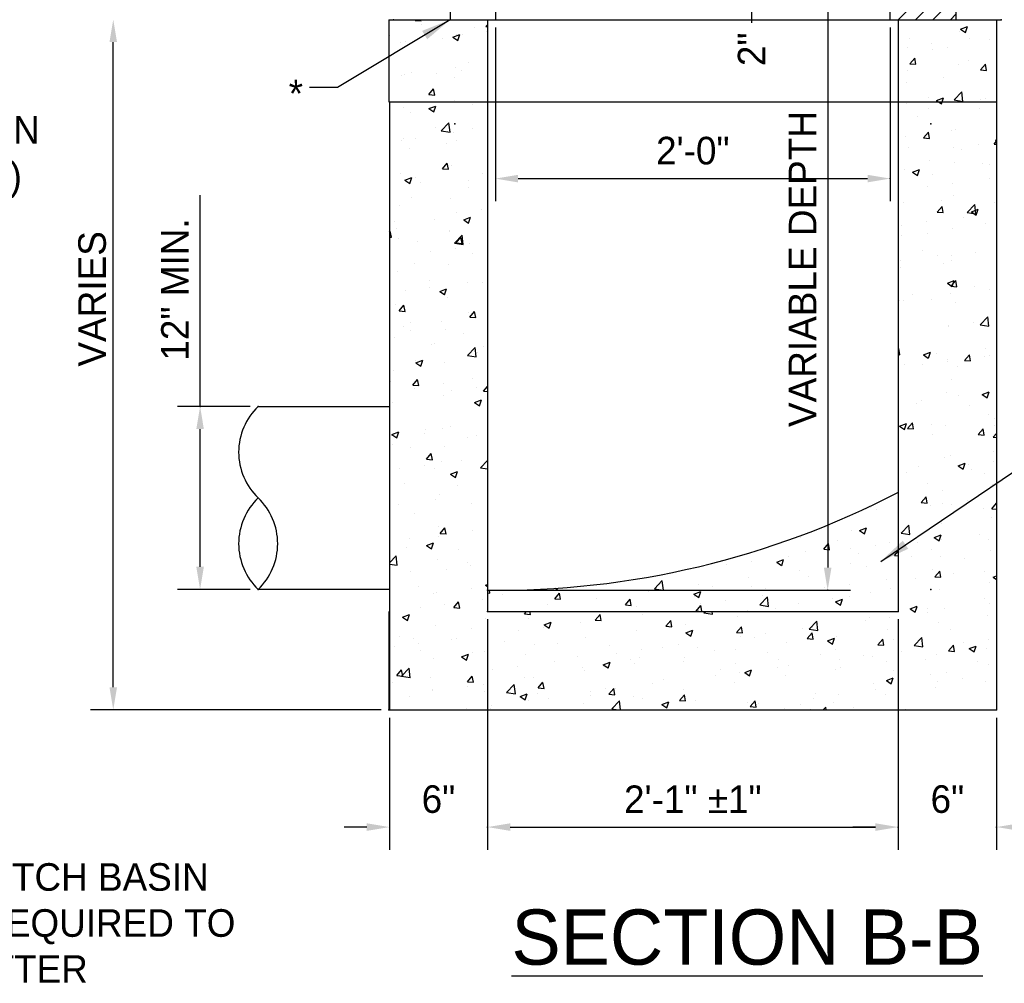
# Model space of a CAD drawing. Header units: feet. Extents: x 6 to 231, y 4 to 30.
# Tile 17 of 67: x 76.13 to 80.59, y 12.32 to 16.68. Entities that reach past the tile are written whole.
import ezdxf

# ---------------------------------------------------------------- set-up
doc = ezdxf.new("R2010")
doc.units = ezdxf.units.FT
doc.header["$MEASUREMENT"] = 0
for name, color, linetype in [('DETAIL', 50, 'Continuous'), ('HATCH', 247, 'Continuous'), ('P-HATCH', 247, 'Continuous'), ('text', 9, 'Continuous')]:
    doc.layers.add(name, color=color, linetype=linetype)
doc.styles.add('Slanted-Normal', font='font31.shx', dxfattribs={"height": 0.14})
doc.styles.get("Standard").update_dxf_attribs({"font": 'arial.ttf'})
doc.dimstyles.new('COEC', dxfattribs={"dimscale": 13.9, "dimtxt": 0.18, "dimasz": 0.18, "dimexe": 0.18, "dimexo": 0.0625, "dimgap": 0.09, "dimtad": 1, "dimzin": 0, "dimdsep": 46, "dimtxsty": 'Standard', "dimcen": 0.09, "dimclrd": 256, "dimclre": 256, "dimclrt": 256, "dimaunit": 1, "dimadec": 4, "dimazin": 0, "dimtfac": 1, "dimtofl": 0, "dimtmove": 0, "dimatfit": 3, "dimfxl": 1, "dimtolj": 1, "dimtzin": 0, "dimlwd": -1, "dimlwe": -1, "dimarcsym": 0})

# ---------------------------------------------------------------- blocks, each defined once
blk = doc.blocks.new('*X16')
at = {"color": 0}
for p, q in [((85.278, 7.9964), (85.278, 7.9964)), ((85.2966, 7.9915), (85.2966, 7.9915)), ((85.2201, 7.9269), (85.2201, 7.9269)), ((85.2448, 7.9281), (85.2658, 7.9362)), ((85.2448, 7.9281), (85.2597, 7.9181)), ((85.2597, 7.918), (85.2658, 7.9361)), ((85.0661, 7.9058), (85.0661, 7.9058)), ((85.1357, 7.8707), (85.1501, 7.8879)), ((85.1536, 7.8691), (85.1501, 7.8879)), ((85.1771, 7.8972), (85.1771, 7.8972)), ((85.3373, 7.8904), (85.3373, 7.8904)), ((85.0802, 7.8637), (85.0802, 7.8637)), ((85.1357, 7.8707), (85.1536, 7.8691)), ((85.2177, 7.8732), (85.2177, 7.8732)), ((85.2404, 7.8569), (85.2404, 7.8569)), ((85.2928, 7.8831), (85.2928, 7.8831)), ((85.3508, 7.8519), (85.3621, 7.8653)), ((84.9146, 7.8333), (84.9146, 7.8333)), ((84.9927, 7.8314), (85.0137, 7.8394)), ((84.9927, 7.8314), (85.0076, 7.8213)), ((85.0077, 7.8212), (85.0137, 7.8394)), ((85.0282, 7.8482), (85.0282, 7.8482)), ((85.2165, 7.827), (85.2165, 7.827)), ((85.3508, 7.8519), (85.3621, 7.8509)), ((84.8395, 7.8234), (84.8395, 7.8234)), ((85.0625, 7.8059), (85.0625, 7.8059)), ((85.2656, 7.8174), (85.2656, 7.8174)), ((84.6209, 7.7509), (84.6443, 7.7753)), ((84.637, 7.765), (84.637, 7.765)), ((84.6476, 7.7467), (84.6443, 7.7752)), ((84.7551, 7.7642), (84.7551, 7.7642)), ((84.9067, 7.7834), (84.9067, 7.7834)), ((85.0907, 7.7874), (85.0907, 7.7874)), ((85.2138, 7.7647), (85.2138, 7.7647)), ((85.3275, 7.7797), (85.3275, 7.7797)), ((84.1121, 7.7382), (84.1193, 7.7376)), ((84.1193, 7.7375), (84.1178, 7.7461)), ((84.1582, 7.7337), (84.1582, 7.7337)), ((84.2718, 7.7487), (84.2718, 7.7487)), ((84.3166, 7.7203), (84.331, 7.7376)), ((84.3193, 7.752), (84.3244, 7.7486)), ((84.3244, 7.7485), (84.3258, 7.7524)), ((84.3345, 7.7187), (84.3311, 7.7375)), ((84.6011, 7.7431), (84.6011, 7.7431)), ((84.6209, 7.7509), (84.6476, 7.7468)), ((84.7407, 7.7346), (84.7617, 7.7427)), ((84.7407, 7.7346), (84.7556, 7.7245)), ((84.7556, 7.7245), (84.7617, 7.7426)), ((84.7971, 7.7583), (84.7971, 7.7583)), ((84.9157, 7.7573), (84.9157, 7.7573)), ((84.9573, 7.7515), (84.9573, 7.7515)), ((85.1174, 7.7447), (85.1174, 7.7447)), ((85.1387, 7.7549), (85.1387, 7.7549)), ((85.2776, 7.738), (85.2776, 7.738)), ((85.3375, 7.7515), (85.3375, 7.7515)), ((84.3166, 7.7203), (84.3345, 7.7188)), ((84.4453, 7.7206), (84.4453, 7.7206)), ((84.5318, 7.7015), (84.5462, 7.7187)), ((84.5497, 7.6999), (84.5462, 7.7187)), ((84.7408, 7.7273), (84.7408, 7.7273)), ((84.7605, 7.7051), (84.7605, 7.7051)), ((84.8356, 7.715), (84.8356, 7.715)), ((84.9411, 7.7013), (84.9644, 7.7256)), ((84.9493, 7.7299), (84.9493, 7.7299)), ((84.9678, 7.6971), (84.9644, 7.7255)), ((85.0588, 7.706), (85.0588, 7.706)), ((85.1626, 7.7215), (85.1626, 7.7215)), ((85.1718, 7.7106), (85.1928, 7.7186)), ((85.1718, 7.7106), (85.1867, 7.7005)), ((85.1867, 7.7004), (85.1928, 7.7186)), ((85.2129, 7.7271), (85.2129, 7.7271)), ((84.2937, 7.7014), (84.2937, 7.7014)), ((84.5318, 7.7015), (84.5497, 7.6999)), ((84.5658, 7.6973), (84.5658, 7.6973)), ((84.7469, 7.6827), (84.7614, 7.6999)), ((84.7469, 7.6827), (84.7553, 7.682)), ((84.7647, 7.682), (84.7614, 7.6999)), ((84.903, 7.6835), (84.903, 7.6835)), ((84.9411, 7.7013), (84.9678, 7.6971)), ((84.9876, 7.6915), (84.9876, 7.6915))]:
    blk.add_line(p, q, dxfattribs=at)
blk = doc.blocks.new('*X17')
at = {"color": 0}
for p, q in [((89.6715, 16.9465), (89.6747, 16.9503)), ((89.6715, 16.9465), (89.7014, 16.9439)), ((89.7014, 16.9438), (89.7002, 16.9503)), ((89.7815, 16.9503), (89.7821, 16.9502)), ((89.7821, 16.9502), (89.7821, 16.9503)), ((89.704, 16.9239), (89.704, 16.9239)), ((89.9709, 16.9126), (89.9709, 16.9126)), ((90.0302, 16.9152), (90.0385, 16.9251)), ((90.0302, 16.9152), (90.0385, 16.9144)), ((90.0356, 16.8903), (90.0356, 16.8903)), ((92.4339, 16.8919), (92.4339, 16.8919)), ((92.4386, 16.903), (92.4736, 16.9165)), ((92.4386, 16.903), (92.4634, 16.8862)), ((92.4634, 16.8862), (92.4736, 16.9164)), ((89.5425, 16.868), (89.5425, 16.868)), ((89.6227, 16.838), (89.6227, 16.838)), ((89.8094, 16.8567), (89.8094, 16.8567)), ((89.8627, 16.8619), (89.8978, 16.8753)), ((89.8627, 16.8619), (89.8876, 16.8451)), ((89.8824, 16.8755), (89.8824, 16.8755)), ((89.8876, 16.845), (89.8978, 16.8752)), ((89.9104, 16.8738), (89.9104, 16.8738)), ((92.1772, 16.8567), (92.1772, 16.8567)), ((92.4831, 16.8527), (92.4831, 16.8527)), ((92.5872, 16.8482), (92.5872, 16.8482)), ((89.5946, 16.8323), (89.5946, 16.8323)), ((92.1686, 16.8113), (92.1686, 16.8113)), ((92.2938, 16.8278), (92.2938, 16.8278)), ((92.2956, 16.7981), (92.2956, 16.7981)), ((92.3731, 16.8111), (92.3731, 16.8111)), ((92.182, 16.7269), (92.2061, 16.7556)), ((92.2119, 16.7242), (92.2061, 16.7556)), ((92.2116, 16.7553), (92.2116, 16.7553)), ((92.4785, 16.744), (92.4785, 16.744)), ((89.8764, 16.7091), (89.8764, 16.7091)), ((89.9041, 16.6931), (89.9041, 16.6931)), ((89.9437, 16.7325), (89.9437, 16.7325)), ((92.1711, 16.6903), (92.1711, 16.6903)), ((92.182, 16.7269), (92.2118, 16.7243)), ((92.4278, 16.7255), (92.4278, 16.7255)), ((92.5406, 16.6955), (92.5647, 16.7242)), ((92.5406, 16.6955), (92.5705, 16.6929)), ((92.5705, 16.6928), (92.5647, 16.7242)), ((89.6045, 16.6698), (89.6045, 16.6698)), ((89.6167, 16.6716), (89.6167, 16.6716)), ((89.6521, 16.6825), (89.6521, 16.6825)), ((89.7789, 16.6766), (89.7789, 16.6766)), ((89.8714, 16.6585), (89.8714, 16.6585)), ((92.3516, 16.6555), (92.3516, 16.6555)), ((89.7409, 16.5704), (89.765, 16.5992)), ((89.7708, 16.5677), (89.765, 16.5991)), ((92.1622, 16.6306), (92.1622, 16.6306)), ((89.7409, 16.5704), (89.7708, 16.5678)), ((89.7719, 16.5727), (89.7719, 16.5727)), ((89.8703, 16.5426), (89.8703, 16.5426)), ((92.2736, 16.557), (92.2736, 16.557)), ((92.3169, 16.5404), (92.3519, 16.5539)), ((92.3169, 16.5404), (92.3269, 16.5337)), ((92.3452, 16.5337), (92.3519, 16.5538)), ((92.4058, 16.5433), (92.4447, 16.5839)), ((92.4058, 16.5433), (92.4502, 16.5364)), ((92.4217, 16.5591), (92.4217, 16.5591)), ((92.4502, 16.5364), (92.4447, 16.5838)), ((92.5405, 16.5457), (92.5405, 16.5457)), ((92.5666, 16.5498), (92.5666, 16.5498)), ((89.6106, 16.5051), (89.6106, 16.5051)), ((89.7411, 16.4993), (89.7761, 16.5127)), ((89.7411, 16.4993), (89.766, 16.4825)), ((89.766, 16.4825), (89.7761, 16.5127)), ((89.7725, 16.4959), (89.7725, 16.4959)), ((89.9619, 16.5208), (89.9619, 16.5208)), ((92.165, 16.5239), (92.165, 16.5239)), ((92.275, 16.4998), (92.275, 16.4998)), ((92.3269, 16.5337), (92.3418, 16.5237)), ((92.3418, 16.5236), (92.3452, 16.5337)), ((92.5358, 16.4999), (92.5358, 16.4999)), ((89.6474, 16.4794), (89.6474, 16.4794)), ((92.2201, 16.4583), (92.2201, 16.4583)), ((89.774, 16.403), (89.774, 16.403)), ((89.804, 16.3873), (89.8429, 16.4279)), ((89.804, 16.3873), (89.8484, 16.3804)), ((89.8484, 16.3803), (89.8429, 16.4278)), ((89.9629, 16.3977), (89.9629, 16.3977)), ((92.3948, 16.39), (92.3948, 16.39)), ((92.4156, 16.3926), (92.4156, 16.3926)), ((89.6045, 16.3387), (89.6045, 16.3387)), ((89.6126, 16.3471), (89.6126, 16.3471)), ((89.6713, 16.3476), (89.6713, 16.3476)), ((89.8642, 16.3762), (89.8642, 16.3762)), ((92.1589, 16.3574), (92.1589, 16.3574)), ((92.2513, 16.3508), (92.2754, 16.3795)), ((92.2513, 16.3508), (92.2812, 16.3482)), ((92.2812, 16.3481), (92.2754, 16.3795)), ((92.6153, 16.3391), (92.6219, 16.3416)), ((92.6153, 16.3391), (92.6219, 16.3347)), ((89.641, 16.2987), (89.641, 16.2987)), ((89.8304, 16.3236), (89.8304, 16.3236)), ((89.8795, 16.3358), (89.8795, 16.3358)), ((92.1762, 16.3015), (92.1762, 16.3015)), ((92.4043, 16.3027), (92.4043, 16.3027)), ((92.4432, 16.2902), (92.4432, 16.2902)), ((92.5295, 16.3192), (92.5295, 16.3192)), ((92.61, 16.3194), (92.6219, 16.3336)), ((92.61, 16.3194), (92.6219, 16.3184)), ((89.8103, 16.1943), (89.8344, 16.2231)), ((89.8103, 16.1943), (89.8402, 16.1917)), ((89.8402, 16.1917), (89.8344, 16.223)), ((89.8581, 16.2097), (89.8581, 16.2097)), ((92.1528, 16.191), (92.1528, 16.191)), ((92.1952, 16.1779), (92.2302, 16.1913)), ((92.2201, 16.161), (92.2303, 16.1912)), ((92.2817, 16.2343), (92.2817, 16.2343)), ((92.4096, 16.2262), (92.4096, 16.2262)), ((92.5486, 16.223), (92.5486, 16.223)), ((92.5857, 16.215), (92.5857, 16.215)), ((89.5984, 16.1723), (89.5984, 16.1723)), ((89.6194, 16.1367), (89.6544, 16.1502)), ((89.6194, 16.1367), (89.6443, 16.12)), ((89.6443, 16.1199), (89.6545, 16.1501)), ((89.6746, 16.1488), (89.6746, 16.1488)), ((89.9415, 16.1375), (89.9415, 16.1375)), ((90.0146, 16.168), (90.0146, 16.168)), ((92.1952, 16.1779), (92.2201, 16.1611)), ((92.2942, 16.165), (92.2942, 16.165)), ((92.5873, 16.1469), (92.5873, 16.1469)), ((89.6988, 16.1264), (89.6988, 16.1264)), ((89.9422, 16.0994), (89.9422, 16.0994)), ((92.2728, 16.1055), (92.2728, 16.1055)), ((92.3979, 16.122), (92.3979, 16.122)), ((89.6506, 16.0493), (89.6506, 16.0493)), ((89.852, 16.0433), (89.852, 16.0433)), ((92.4035, 16.0597), (92.4035, 16.0597)), ((89.5923, 16.0058), (89.5923, 16.0058)), ((90.0082, 15.9873), (90.0082, 15.9873)), ((92.1468, 16.0245), (92.1468, 16.0245)), ((92.3207, 15.9747), (92.3448, 16.0034)), ((92.3437, 16.0361), (92.3437, 16.0361)), ((92.3506, 15.972), (92.3448, 16.0034)), ((92.4721, 15.9735), (92.511, 16.0141)), ((92.4937, 15.9766), (92.5287, 15.99)), ((92.5165, 15.9665), (92.511, 16.014)), ((92.5186, 15.9597), (92.5287, 15.9899)), ((92.6106, 16.0248), (92.6106, 16.0248)), ((89.7705, 15.9395), (89.7705, 15.9395)), ((89.8831, 15.9708), (89.8831, 15.9708)), ((89.9179, 15.9354), (89.9529, 15.9489)), ((89.9428, 15.9186), (89.9529, 15.9488)), ((92.3207, 15.9747), (92.3506, 15.9721)), ((92.4558, 15.9497), (92.4558, 15.9497)), ((92.4721, 15.9735), (92.5165, 15.9666)), ((92.4937, 15.9766), (92.5186, 15.9598)), ((89.5673, 15.9292), (89.5673, 15.9292)), ((89.5772, 15.8933), (89.5772, 15.8933)), ((89.9179, 15.9354), (89.9428, 15.9186)), ((92.1412, 15.9083), (92.1412, 15.9083)), ((92.2664, 15.9248), (92.2664, 15.9248)), ((92.3974, 15.8933), (92.3974, 15.8933)), ((92.5651, 15.9167), (92.5651, 15.9167)), ((89.5409, 15.8733), (89.5451, 15.8783)), ((89.5409, 15.8479), (89.5509, 15.847)), ((89.5509, 15.8469), (89.5452, 15.8783)), ((89.5863, 15.8394), (89.5863, 15.8394)), ((89.8441, 15.8821), (89.8441, 15.8821)), ((89.846, 15.8768), (89.846, 15.8768)), ((89.8702, 15.8175), (89.9092, 15.8581)), ((89.8797, 15.8182), (89.9038, 15.847)), ((89.9096, 15.8156), (89.9038, 15.8469)), ((89.9147, 15.8105), (89.9092, 15.858)), ((92.1407, 15.8581), (92.1407, 15.8581)), ((92.2735, 15.8666), (92.2735, 15.8666)), ((89.6826, 15.8262), (89.6826, 15.8262)), ((89.8702, 15.8175), (89.9147, 15.8106)), ((89.8767, 15.79), (89.8767, 15.79)), ((89.8797, 15.8182), (89.9096, 15.8156)), ((89.9495, 15.8149), (89.9495, 15.8149)), ((89.7515, 15.7736), (89.7515, 15.7736)), ((89.9614, 15.7646), (89.9614, 15.7646)), ((92.2463, 15.7806), (92.2463, 15.7806)), ((92.3242, 15.7525), (92.3242, 15.7525)), ((92.3933, 15.7569), (92.3933, 15.7569)), ((92.5132, 15.7693), (92.5132, 15.7693)), ((89.6698, 15.7145), (89.6698, 15.7145)), ((89.8399, 15.7104), (89.8399, 15.7104)), ((92.1346, 15.6916), (92.1346, 15.6916)), ((92.1349, 15.7276), (92.1349, 15.7276)), ((92.3517, 15.7134), (92.3517, 15.7134)), ((92.3913, 15.7268), (92.3913, 15.7268)), ((92.6186, 15.7021), (92.6186, 15.7021)), ((89.5802, 15.6729), (89.5802, 15.6729)), ((89.7446, 15.6279), (89.7446, 15.6279)), ((89.7452, 15.5928), (89.7452, 15.5928)), ((89.9345, 15.6178), (89.9345, 15.6178)), ((90.0115, 15.6166), (90.0115, 15.6166)), ((92.372, 15.614), (92.407, 15.6274)), ((92.372, 15.614), (92.3969, 15.5972)), ((92.3901, 15.5986), (92.4142, 15.6273)), ((92.3901, 15.5986), (92.42, 15.596)), ((92.3969, 15.5971), (92.4071, 15.6273)), ((92.42, 15.5959), (92.4142, 15.6273)), ((92.5085, 15.5969), (92.5085, 15.5969)), ((89.62, 15.5764), (89.62, 15.5764)), ((89.7962, 15.5728), (89.8312, 15.5863)), ((89.7962, 15.5728), (89.8211, 15.5561)), ((89.8211, 15.556), (89.8312, 15.5862)), ((89.8338, 15.544), (89.8338, 15.544)), ((92.1927, 15.5553), (92.1927, 15.5553)), ((92.3852, 15.5604), (92.3852, 15.5604)), ((92.5843, 15.5819), (92.5843, 15.5819)), ((89.5741, 15.5065), (89.5741, 15.5065)), ((89.5904, 15.4735), (89.6145, 15.5022)), ((89.6203, 15.4708), (89.6145, 15.5022)), ((92.1285, 15.5252), (92.1285, 15.5252)), ((92.1468, 15.5264), (92.1468, 15.5264)), ((92.2927, 15.5318), (92.2927, 15.5318)), ((92.4137, 15.5151), (92.4137, 15.5151)), ((89.5904, 15.4735), (89.6203, 15.4709)), ((89.9408, 15.4662), (89.9408, 15.4662)), ((89.949, 15.4421), (89.9732, 15.4709)), ((89.949, 15.4421), (89.9789, 15.4395)), ((89.9789, 15.4395), (89.9732, 15.4708)), ((92.5383, 15.4037), (92.5773, 15.4443)), ((92.5828, 15.3967), (92.5773, 15.4442)), ((89.6136, 15.3956), (89.6136, 15.3956)), ((89.6492, 15.4162), (89.6492, 15.4162)), ((89.803, 15.4206), (89.803, 15.4206)), ((92.3769, 15.3997), (92.3769, 15.3997)), ((92.3792, 15.3939), (92.3792, 15.3939)), ((92.5021, 15.4161), (92.5021, 15.4161)), ((92.5383, 15.4037), (92.5828, 15.3968)), ((89.568, 15.34), (89.568, 15.34)), ((89.6473, 15.3724), (89.6473, 15.3724)), ((89.8277, 15.3775), (89.8277, 15.3775)), ((89.9142, 15.3611), (89.9142, 15.3611)), ((92.1224, 15.3587), (92.1224, 15.3587)), ((89.7527, 15.3052), (89.7527, 15.3052)), ((89.769, 15.3064), (89.769, 15.3064)), ((89.9365, 15.2477), (89.9755, 15.2883)), ((89.981, 15.2407), (89.9755, 15.2882)), ((90.0196, 15.294), (90.0196, 15.294)), ((89.9365, 15.2477), (89.981, 15.2408)), ((89.9872, 15.2649), (89.9872, 15.2649)), ((92.1219, 15.279), (92.1249, 15.2826)), ((92.1219, 15.252), (92.1307, 15.2513)), ((92.1307, 15.2512), (92.1249, 15.2825)), ((92.2504, 15.2514), (92.2854, 15.2648)), ((92.2504, 15.2514), (92.2752, 15.2346)), ((92.2753, 15.2346), (92.2854, 15.2648)), ((92.3164, 15.2596), (92.3164, 15.2596)), ((92.4595, 15.2225), (92.4836, 15.2512)), ((92.4894, 15.2198), (92.4836, 15.2512)), ((92.5599, 15.2439), (92.5599, 15.2439)), ((92.5636, 15.2835), (92.5636, 15.2835)), ((92.5833, 15.2483), (92.5833, 15.2483)), ((89.6715, 15.2234), (89.6715, 15.2234)), ((89.6746, 15.2103), (89.7096, 15.2237)), ((89.6746, 15.2103), (89.6994, 15.1935)), ((89.6994, 15.1934), (89.7096, 15.2236)), ((89.8216, 15.2111), (89.8216, 15.2111)), ((92.1549, 15.2037), (92.1549, 15.2037)), ((92.2454, 15.2025), (92.2454, 15.2025)), ((92.272, 15.2335), (92.272, 15.2335)), ((92.3706, 15.2189), (92.3706, 15.2189)), ((92.3731, 15.2275), (92.3731, 15.2275)), ((92.4218, 15.1925), (92.4218, 15.1925)), ((92.4595, 15.2225), (92.4893, 15.2199)), ((89.5619, 15.1736), (89.5619, 15.1736)), ((89.5478, 15.1182), (89.5478, 15.1182)), ((89.6598, 15.0974), (89.6839, 15.1262)), ((89.6598, 15.0974), (89.6897, 15.0948)), ((89.6897, 15.0947), (89.6839, 15.1261)), ((89.8147, 15.107), (89.8147, 15.107)), ((89.9599, 15.1314), (89.9599, 15.1314)), ((90.0184, 15.0661), (90.0385, 15.09)), ((92.3918, 15.1237), (92.3918, 15.1237)), ((92.6196, 15.093), (92.6196, 15.093)), ((89.6683, 15.0814), (89.6683, 15.0814)), ((89.8156, 15.0446), (89.8156, 15.0446)), ((89.8557, 15.0677), (89.8557, 15.0677)), ((89.9809, 15.0842), (89.9809, 15.0842)), ((90.0184, 15.0661), (90.0385, 15.0643)), ((92.367, 15.061), (92.367, 15.061)), ((92.4284, 15.0467), (92.4284, 15.0467)), ((92.5488, 15.0501), (92.5838, 15.0635)), ((92.5488, 15.0501), (92.5737, 15.0333)), ((92.5737, 15.0332), (92.5838, 15.0635)), ((89.5559, 15.0071), (89.5559, 15.0071)), ((89.973, 15.009), (90.008, 15.0224)), ((89.973, 15.009), (89.9979, 14.9922)), ((89.9979, 14.9921), (90.008, 15.0223)), ((92.2169, 15.0055), (92.2169, 15.0055)), ((92.239, 15.0217), (92.239, 15.0217)), ((92.4838, 14.9942), (92.4838, 14.9942)), ((92.5828, 14.9487), (92.5828, 14.9487)), ((92.1287, 14.8888), (92.1637, 14.9023)), ((92.1287, 14.8888), (92.1536, 14.8721)), ((92.1536, 14.872), (92.1637, 14.9022)), ((92.1702, 14.8778), (92.1943, 14.9065)), ((92.2001, 14.8751), (92.1943, 14.9064)), ((92.2912, 14.8987), (92.2912, 14.8987)), ((92.3609, 14.8946), (92.3609, 14.8946)), ((92.6126, 14.891), (92.6126, 14.891)), ((92.6135, 14.9266), (92.6135, 14.9266)), ((89.5498, 14.8407), (89.5498, 14.8407)), ((89.5529, 14.8477), (89.5879, 14.8611)), ((89.5529, 14.8477), (89.5778, 14.8309)), ((89.5778, 14.8309), (89.5879, 14.8611)), ((89.7173, 14.8515), (89.7173, 14.8515)), ((89.7242, 14.8705), (89.7242, 14.8705)), ((89.8095, 14.8782), (89.8095, 14.8782)), ((89.8493, 14.887), (89.8493, 14.887)), ((89.9842, 14.8402), (89.9842, 14.8402)), ((92.1702, 14.8778), (92.2001, 14.8752)), ((92.2969, 14.8494), (92.2969, 14.8494)), ((92.5288, 14.8464), (92.5529, 14.8751)), ((92.5288, 14.8464), (92.5587, 14.8438)), ((92.5587, 14.8437), (92.5529, 14.8751)), ((92.6046, 14.8339), (92.6219, 14.8518)), ((89.5558, 14.7956), (89.5558, 14.7956)), ((89.9393, 14.8331), (89.9393, 14.8331)), ((92.6046, 14.8339), (92.6219, 14.8312)), ((89.6477, 14.783), (89.6477, 14.783)), ((89.7292, 14.7213), (89.7533, 14.7501)), ((89.7591, 14.7186), (89.7533, 14.75)), ((89.8228, 14.7843), (89.8228, 14.7843)), ((92.3864, 14.7387), (92.3864, 14.7387)), ((92.6074, 14.7601), (92.6074, 14.7601)), ((89.7178, 14.6898), (89.7178, 14.6898)), ((89.7292, 14.7213), (89.7591, 14.7187)), ((89.8034, 14.7117), (89.8034, 14.7117)), ((89.9072, 14.7147), (89.9072, 14.7147)), ((90.0028, 14.6778), (90.0385, 14.7151)), ((92.3548, 14.7281), (92.3548, 14.7281)), ((92.4272, 14.6875), (92.4622, 14.701)), ((92.4521, 14.6707), (92.4622, 14.7009)), ((92.4811, 14.6938), (92.4811, 14.6938)), ((92.6063, 14.7103), (92.6063, 14.7103)), ((89.5437, 14.6742), (89.5437, 14.6742)), ((89.5926, 14.6733), (89.5926, 14.6733)), ((89.7675, 14.6732), (89.7675, 14.6732)), ((89.8514, 14.6464), (89.8864, 14.6598)), ((89.8514, 14.6464), (89.8762, 14.6296)), ((89.8762, 14.6295), (89.8864, 14.6598)), ((90.0028, 14.6778), (90.0385, 14.6723)), ((92.1653, 14.6522), (92.1653, 14.6522)), ((92.225, 14.6828), (92.225, 14.6828)), ((92.4272, 14.6875), (92.452, 14.6707)), ((92.4919, 14.6715), (92.4919, 14.6715)), ((92.5622, 14.6504), (92.5622, 14.6504)), ((89.6179, 14.5973), (89.6179, 14.5973)), ((92.2706, 14.6003), (92.2706, 14.6003)), ((92.6013, 14.5937), (92.6013, 14.5937)), ((89.7973, 14.5453), (89.7973, 14.5453)), ((89.8848, 14.586), (89.8848, 14.586)), ((92.3488, 14.5617), (92.3488, 14.5617)), ((89.5863, 14.4926), (89.5863, 14.4926)), ((89.7756, 14.5175), (89.7756, 14.5175)), ((89.9585, 14.4983), (89.9585, 14.4983)), ((92.2396, 14.5017), (92.2637, 14.5304)), ((92.2396, 14.5017), (92.2695, 14.4991)), ((92.2695, 14.499), (92.2637, 14.5304)), ((92.3496, 14.4966), (92.3496, 14.4966)), ((92.3904, 14.4906), (92.3904, 14.4906)), ((92.4747, 14.5131), (92.4747, 14.5131)), ((92.5982, 14.4703), (92.6219, 14.4985)), ((89.6669, 14.4482), (89.6669, 14.4482)), ((92.287, 14.4845), (92.287, 14.4845)), ((92.5539, 14.4733), (92.5539, 14.4733)), ((92.5982, 14.4703), (92.6219, 14.4683)), ((92.3427, 14.3952), (92.3427, 14.3952)), ((92.5952, 14.4273), (92.5952, 14.4273)), ((89.7912, 14.3788), (89.7912, 14.3788)), ((89.7985, 14.3452), (89.8226, 14.374)), ((89.7985, 14.3452), (89.8284, 14.3426)), ((89.8284, 14.3425), (89.8227, 14.3739)), ((89.9599, 14.3619), (89.9599, 14.3619)), ((92.1373, 14.3468), (92.1763, 14.3874)), ((92.1373, 14.3468), (92.1818, 14.3399)), ((92.1818, 14.3398), (92.1763, 14.3873)), ((92.3055, 14.3249), (92.3405, 14.3384)), ((92.3304, 14.3081), (92.3405, 14.3383)), ((92.5326, 14.3408), (92.5326, 14.3408)), ((89.6441, 14.3203), (89.6441, 14.3203)), ((89.7297, 14.2838), (89.7647, 14.2973)), ((89.7546, 14.267), (89.7647, 14.2972)), ((89.7874, 14.3305), (89.7874, 14.3305)), ((92.218, 14.2994), (92.218, 14.2994)), ((92.3055, 14.3249), (92.3304, 14.3082)), ((92.3432, 14.3159), (92.3432, 14.3159)), ((92.5813, 14.3156), (92.5813, 14.3156)), ((89.6259, 14.2747), (89.6259, 14.2747)), ((89.7297, 14.2838), (89.7546, 14.267)), ((89.8928, 14.2634), (89.8928, 14.2634)), ((92.2897, 14.2655), (92.2897, 14.2655)), ((92.5892, 14.2608), (92.5892, 14.2608)), ((89.5409, 14.1964), (89.5744, 14.2314)), ((89.5409, 14.19), (89.58, 14.1839)), ((89.58, 14.1838), (89.5744, 14.2313)), ((89.7852, 14.2124), (89.7852, 14.2124)), ((89.9378, 14.1999), (89.9378, 14.1999)), ((92.1896, 14.229), (92.1896, 14.229)), ((92.3366, 14.2288), (92.3366, 14.2288)), ((92.4565, 14.2178), (92.4565, 14.2178)), ((89.6462, 14.1499), (89.6462, 14.1499)), ((89.8283, 14.1647), (89.8283, 14.1647)), ((89.9535, 14.1812), (89.9535, 14.1812)), ((92.295, 14.1619), (92.295, 14.1619)), ((92.309, 14.1256), (92.3331, 14.1543)), ((92.3389, 14.1229), (92.3331, 14.1543)), ((92.401, 14.1436), (92.401, 14.1436)), ((92.5619, 14.1506), (92.5619, 14.1506)), ((92.2117, 14.1187), (92.2117, 14.1187)), ((92.309, 14.1256), (92.3388, 14.123)), ((92.5831, 14.0944), (92.5831, 14.0944)), ((92.604, 14.1236), (92.6219, 14.1305)), ((92.604, 14.1236), (92.6219, 14.1116)), ((89.6879, 14.0764), (89.6879, 14.0764)), ((89.766, 14.0401), (89.766, 14.0401)), ((89.7791, 14.0459), (89.7791, 14.0459)), ((89.9548, 14.0651), (89.9548, 14.0651)), ((90.0282, 14.0825), (90.0385, 14.0865)), ((90.0282, 14.0825), (90.0385, 14.0755)), ((90.0358, 14.0811), (90.0358, 14.0811)), ((92.3305, 14.0624), (92.3305, 14.0624)), ((89.8679, 13.9691), (89.892, 13.9979)), ((89.8978, 13.9665), (89.892, 13.9978)), ((90.0113, 14.0089), (90.0113, 14.0089)), ((92.5607, 14.0173), (92.5607, 14.0173)), ((89.6968, 13.9675), (89.6968, 13.9675)), ((89.822, 13.984), (89.822, 13.984)), ((89.8679, 13.9691), (89.8978, 13.9665)), ((90.2265, 13.9378), (90.2371, 13.9503)), ((90.2564, 13.9351), (90.2536, 13.9503)), ((90.2823, 13.9467), (90.2823, 13.9467)), ((91.1364, 13.9425), (91.1439, 13.9503)), ((91.1364, 13.9425), (91.1808, 13.9356)), ((91.1808, 13.9356), (91.1791, 13.9503)), ((92.1839, 13.9624), (92.2189, 13.9758)), ((92.1839, 13.9624), (92.2087, 13.9456)), ((92.2087, 13.9455), (92.2189, 13.9757)), ((92.2691, 13.9672), (92.2691, 13.9672)), ((92.2695, 13.9464), (92.2695, 13.9464)), ((92.357, 13.9636), (92.357, 13.9636)), ((92.5853, 13.988), (92.5853, 13.988)), ((89.608, 13.9212), (89.6431, 13.9347)), ((89.608, 13.9212), (89.6329, 13.9045)), ((89.6329, 13.9044), (89.6431, 13.9346)), ((90.0297, 13.9147), (90.0297, 13.9147)), ((90.2265, 13.9378), (90.2564, 13.9351)), ((90.2486, 13.9152), (90.2486, 13.9152)), ((90.3266, 13.8812), (90.3616, 13.8946)), ((90.3515, 13.8643), (90.3616, 13.8946)), ((90.5101, 13.8947), (90.5101, 13.8947)), ((90.5852, 13.9064), (90.6093, 13.9351)), ((90.5852, 13.9064), (90.6151, 13.9038)), ((90.6151, 13.9037), (90.6093, 13.935)), ((90.8259, 13.9362), (90.8259, 13.9362)), ((90.9438, 13.875), (90.9679, 13.9037)), ((90.9737, 13.8723), (90.9679, 13.9037)), ((91.3048, 13.9224), (91.3048, 13.9224)), ((91.67, 13.8597), (91.7089, 13.9003)), ((91.7145, 13.8528), (91.7089, 13.9003)), ((91.955, 13.905), (91.955, 13.905)), ((91.9775, 13.9172), (91.9775, 13.9172)), ((92.0801, 13.9215), (92.0801, 13.9215)), ((92.3244, 13.8959), (92.3244, 13.8959)), ((92.577, 13.9279), (92.577, 13.9279)), ((89.773, 13.8795), (89.773, 13.8795)), ((89.957, 13.8651), (89.957, 13.8651)), ((90.1956, 13.8533), (90.1956, 13.8533)), ((90.3207, 13.8697), (90.3207, 13.8697)), ((90.3266, 13.8812), (90.3515, 13.8644)), ((90.7926, 13.8529), (90.7926, 13.8529)), ((90.9438, 13.875), (90.9737, 13.8724)), ((91.0452, 13.885), (91.0452, 13.885)), ((91.0452, 13.8411), (91.0802, 13.8546)), ((91.0452, 13.8411), (91.07, 13.8244)), ((91.0701, 13.8243), (91.0802, 13.8545)), ((91.3024, 13.8436), (91.3265, 13.8724)), ((91.3024, 13.8436), (91.3323, 13.841)), ((91.3323, 13.8409), (91.3266, 13.8723)), ((91.6392, 13.8634), (91.6392, 13.8634)), ((91.6611, 13.8123), (91.6852, 13.841)), ((91.67, 13.8597), (91.7144, 13.8529)), ((91.691, 13.8096), (91.6852, 13.8409)), ((91.6859, 13.8671), (91.6859, 13.8671)), ((92.0677, 13.8607), (92.0677, 13.8607)), ((92.3889, 13.8574), (92.3889, 13.8574)), ((89.5906, 13.8209), (89.5906, 13.8209)), ((89.6654, 13.8151), (89.6654, 13.8151)), ((89.8575, 13.8096), (89.8575, 13.8096)), ((89.8798, 13.8117), (89.8798, 13.8117)), ((90.1244, 13.7983), (90.1244, 13.7983)), ((90.5359, 13.8177), (90.5359, 13.8177)), ((91.3247, 13.822), (91.3247, 13.822)), ((91.3943, 13.817), (91.3943, 13.817)), ((91.4498, 13.8385), (91.4498, 13.8385)), ((91.5555, 13.7912), (91.5555, 13.7912)), ((91.6611, 13.8123), (91.691, 13.8096)), ((91.7637, 13.8011), (91.7988, 13.8145)), ((91.7637, 13.8011), (91.7886, 13.7843)), ((91.7886, 13.7843), (91.7988, 13.8145)), ((91.808, 13.8232), (91.808, 13.8232)), ((92.0197, 13.7809), (92.0438, 13.8096)), ((92.0496, 13.7782), (92.0438, 13.8095)), ((92.0973, 13.8074), (92.0973, 13.8074)), ((92.2036, 13.777), (92.2425, 13.8176)), ((92.2481, 13.77), (92.2425, 13.8175)), ((92.4537, 13.7908), (92.4537, 13.7908)), ((92.5789, 13.8072), (92.5789, 13.8072)), ((89.5653, 13.7703), (89.5653, 13.7703)), ((89.6904, 13.7867), (89.6904, 13.7867)), ((89.696, 13.7537), (89.696, 13.7537)), ((89.9629, 13.7424), (89.9629, 13.7424)), ((90.0236, 13.7482), (90.0236, 13.7482)), ((90.2762, 13.7803), (90.2762, 13.7803)), ((90.3913, 13.7871), (90.3913, 13.7871)), ((90.6582, 13.7758), (90.6582, 13.7758)), ((90.6943, 13.739), (90.6943, 13.739)), ((90.8195, 13.7555), (90.8195, 13.7555)), ((90.9251, 13.7645), (90.9251, 13.7645)), ((91.0089, 13.7804), (91.0089, 13.7804)), ((91.1027, 13.767), (91.1027, 13.767)), ((91.192, 13.7532), (91.192, 13.7532)), ((91.2988, 13.756), (91.2988, 13.756)), ((91.4589, 13.7419), (91.4589, 13.7419)), ((91.8057, 13.7573), (91.8057, 13.7573)), ((92.0197, 13.7809), (92.0496, 13.7783)), ((92.138, 13.7492), (92.138, 13.7492)), ((92.2036, 13.777), (92.2481, 13.7701)), ((92.3783, 13.7495), (92.4024, 13.7782)), ((92.3783, 13.7495), (92.4082, 13.7469)), ((92.4082, 13.7468), (92.4024, 13.7782)), ((92.4823, 13.7611), (92.5173, 13.7745)), ((92.4823, 13.7611), (92.5072, 13.7443)), ((92.5072, 13.7442), (92.5173, 13.7744)), ((92.5709, 13.7615), (92.5709, 13.7615)), ((89.7669, 13.713), (89.7669, 13.713)), ((89.9065, 13.7199), (89.9415, 13.7334)), ((89.9065, 13.7199), (89.9314, 13.7032)), ((89.9314, 13.7031), (89.9415, 13.7333)), ((90.2298, 13.7312), (90.2298, 13.7312)), ((90.3786, 13.6975), (90.3786, 13.6975)), ((90.4967, 13.7199), (90.4967, 13.7199)), ((90.6251, 13.6799), (90.6601, 13.6933)), ((90.6499, 13.663), (90.6601, 13.6933)), ((90.7636, 13.7086), (90.7636, 13.7086)), ((90.8111, 13.7169), (90.8111, 13.7169)), ((91.0305, 13.6973), (91.0305, 13.6973)), ((91.0391, 13.7185), (91.0391, 13.7185)), ((91.5141, 13.7073), (91.5141, 13.7073)), ((91.7258, 13.7307), (91.7258, 13.7307)), ((91.8234, 13.7078), (91.8234, 13.7078)), ((91.9486, 13.7243), (91.9486, 13.7243)), ((91.9928, 13.7194), (91.9928, 13.7194)), ((92.0616, 13.6943), (92.0616, 13.6943)), ((92.2597, 13.7081), (92.2597, 13.7081)), ((92.3184, 13.7295), (92.3184, 13.7295)), ((92.5266, 13.6968), (92.5266, 13.6968)), ((89.5787, 13.6244), (89.6028, 13.6531)), ((89.6018, 13.621), (89.6407, 13.6616)), ((89.6086, 13.6217), (89.6028, 13.6531)), ((89.6463, 13.614), (89.6407, 13.6615)), ((90.064, 13.656), (90.064, 13.656)), ((90.1892, 13.6725), (90.1892, 13.6725)), ((90.5195, 13.6669), (90.5195, 13.6669)), ((90.5298, 13.6513), (90.5298, 13.6513)), ((90.6251, 13.6799), (90.6499, 13.6631)), ((90.7865, 13.6865), (90.7865, 13.6865)), ((91.2225, 13.6572), (91.2225, 13.6572)), ((91.2974, 13.6861), (91.2974, 13.6861)), ((91.3183, 13.6413), (91.3183, 13.6413)), ((91.3436, 13.6398), (91.3786, 13.6533)), ((91.3436, 13.6398), (91.3685, 13.6231)), ((91.3685, 13.623), (91.3787, 13.6532)), ((91.5077, 13.6662), (91.5077, 13.6662)), ((91.5644, 13.6748), (91.5644, 13.6748)), ((91.802, 13.6568), (91.802, 13.6568)), ((91.8313, 13.6635), (91.8313, 13.6635)), ((92.0982, 13.6522), (92.0982, 13.6522)), ((92.3651, 13.641), (92.3651, 13.641)), ((92.5798, 13.6824), (92.5798, 13.6824)), ((89.5589, 13.5895), (89.5589, 13.5895)), ((89.5787, 13.6244), (89.6086, 13.6218)), ((89.6018, 13.621), (89.6463, 13.6141)), ((89.7483, 13.6145), (89.7483, 13.6145)), ((89.9373, 13.593), (89.9614, 13.6218)), ((89.9373, 13.593), (89.9672, 13.5904)), ((89.9672, 13.5904), (89.9614, 13.6217)), ((90.2279, 13.6168), (90.2279, 13.6168)), ((90.2701, 13.6138), (90.2701, 13.6138)), ((90.2959, 13.5617), (90.32, 13.5904)), ((90.3258, 13.559), (90.32, 13.5903)), ((90.9309, 13.6072), (90.9309, 13.6072)), ((91.1931, 13.6248), (91.1931, 13.6248)), ((91.2927, 13.5896), (91.2927, 13.5896)), ((91.5494, 13.6248), (91.5494, 13.6248)), ((92.0622, 13.5998), (92.0972, 13.6132)), ((92.0622, 13.5998), (92.0871, 13.583)), ((92.0871, 13.5829), (92.0972, 13.6132)), ((92.2883, 13.6324), (92.2883, 13.6324)), ((92.3222, 13.5936), (92.3222, 13.5936)), ((92.4474, 13.61), (92.4474, 13.61)), ((92.5648, 13.595), (92.5648, 13.595)), ((89.758, 13.5555), (89.758, 13.5555)), ((89.7608, 13.5466), (89.7608, 13.5466)), ((89.9363, 13.5668), (89.9363, 13.5668)), ((90.0176, 13.5818), (90.0176, 13.5818)), ((90.0249, 13.5442), (90.0249, 13.5442)), ((90.1354, 13.5382), (90.1743, 13.5788)), ((90.1799, 13.5313), (90.1744, 13.5787)), ((90.2959, 13.5617), (90.3258, 13.5591)), ((90.5628, 13.5418), (90.5628, 13.5418)), ((90.6393, 13.5571), (90.6393, 13.5571)), ((90.6546, 13.5303), (90.6787, 13.559)), ((90.6845, 13.5276), (90.6787, 13.5589)), ((90.688, 13.5583), (90.688, 13.5583)), ((90.8774, 13.5832), (90.8774, 13.5832)), ((91.033, 13.5521), (91.033, 13.5521)), ((91.9967, 13.5823), (91.9967, 13.5823)), ((92.0064, 13.552), (92.0064, 13.552)), ((92.3123, 13.563), (92.3123, 13.563)), ((89.6447, 13.5167), (89.6447, 13.5167)), ((90.1354, 13.5382), (90.1799, 13.5313)), ((90.205, 13.5186), (90.24, 13.5321)), ((90.205, 13.5186), (90.2298, 13.5018)), ((90.2298, 13.5018), (90.24, 13.532)), ((90.247, 13.5002), (90.247, 13.5002)), ((90.2918, 13.5329), (90.2918, 13.5329)), ((90.3477, 13.5071), (90.3477, 13.5071)), ((90.5587, 13.5216), (90.5587, 13.5216)), ((90.6546, 13.5303), (90.6844, 13.5277)), ((90.669, 13.4554), (90.708, 13.496)), ((90.7133, 13.4503), (90.708, 13.496)), ((90.7804, 13.5201), (90.7804, 13.5201)), ((90.8256, 13.5103), (90.8256, 13.5103)), ((90.9235, 13.4786), (90.9585, 13.492)), ((90.9484, 13.4617), (90.9585, 13.4919)), ((91.0132, 13.4989), (91.0373, 13.5276)), ((91.0132, 13.4989), (91.0431, 13.4963)), ((91.0431, 13.4962), (91.0373, 13.5276)), ((91.0925, 13.4991), (91.0925, 13.4991)), ((91.3718, 13.4675), (91.3959, 13.4963)), ((91.4017, 13.4649), (91.3959, 13.4962)), ((91.6919, 13.5106), (91.6919, 13.5106)), ((91.7051, 13.5323), (91.7051, 13.5323)), ((91.7959, 13.4903), (91.7959, 13.4903)), ((91.8171, 13.5271), (91.8171, 13.5271)), ((92.0556, 13.5278), (92.0556, 13.5278)), ((89.9325, 13.4588), (89.9325, 13.4588)), ((90.0561, 13.457), (90.0561, 13.457)), ((90.0577, 13.4753), (90.0577, 13.4753)), ((90.5237, 13.4848), (90.5237, 13.4848)), ((90.669, 13.4554), (90.7021, 13.4503)), ((90.9235, 13.4786), (90.9484, 13.4618)), ((91.3595, 13.4878), (91.3595, 13.4878)), ((91.3718, 13.4675), (91.4017, 13.4649)), ((91.3761, 13.469), (91.3761, 13.469)), ((91.4135, 13.4822), (91.4135, 13.4822)), ((91.5433, 13.4583), (91.5433, 13.4583)), ((91.6264, 13.4765), (91.6264, 13.4765)), ((91.6728, 13.4503), (91.6771, 13.452)), ((91.6766, 13.4503), (91.6771, 13.4519)), ((91.7423, 13.4503), (91.7546, 13.4649)), ((91.7572, 13.4503), (91.7546, 13.4648)), ((91.8933, 13.4652), (91.8933, 13.4652)), ((92.1602, 13.454), (92.1602, 13.454))]:
    blk.add_line(p, q, dxfattribs=at)
blk = doc.blocks.new('*X18')
at = {"color": 0}
for p, q in [((77.2807, 18.9444), (77.2975, 18.9612)), ((77.2807, 18.856), (77.3224, 18.8977)), ((77.2807, 18.7677), (77.3224, 18.8093)), ((77.2807, 18.6793), (77.3245, 18.723)), ((77.321, 18.6312), (77.3666, 18.6767)), ((77.4094, 18.6312), (77.4511, 18.6728)), ((77.4978, 18.6312), (77.5395, 18.6728)), ((77.5862, 18.6312), (77.6141, 18.6591))]:
    blk.add_line(p, q, dxfattribs=at)

msp = doc.modelspace()

# ---------------------------------------------------------------- linework, layer by layer
for p in [(77.82022, 16.67942), (80.57319, 16.67942), (80.57319, 16.67942), (78.24659, 16.3074), (78.09778, 16.20819), (80.25551, 16.20819), (80.25551, 16.20819), (80.25551, 14.10006), (80.25551, 14.10006), (77.80016, 13.55443), (80.55313, 13.55443)]:
    msp.add_point(p)
at = {"layer": 'DETAIL'}
for p, q in [((80.07096, 16.67942), (80.07096, 17.42347)), ((78.2823, 16.88992), (78.2823, 16.67942)), ((78.07761, 16.71663), (78.07761, 16.67942)), ((80.36858, 16.71663), (80.36858, 16.67942)), ((77.80016, 16.67942), (77.80016, 16.3074)), ((77.80016, 16.67942), (80.57319, 16.67942)), ((78.07761, 16.67942), (78.41243, 16.67942)), ((78.24659, 16.67942), (78.24659, 14.00086)), ((78.35965, 16.67942), (80.03376, 16.67942)), ((80.03376, 16.67942), (80.33138, 16.67942)), ((80.07096, 16.67942), (80.36858, 16.67942)), ((80.10667, 16.67942), (80.10667, 14.00086)), ((80.10667, 16.67942), (80.10667, 14.00086)), ((80.55313, 16.67942), (80.55313, 16.3074)), ((77.80016, 16.3074), (80.55313, 16.3074)), ((77.80224, 16.30671), (77.80224, 13.55443)), ((80.1067, 16.3074), (80.1067, 14.00086)), ((80.55313, 16.3074), (80.55313, 13.55512)), ((77.20767, 14.9288), (77.80224, 14.9288)), ((77.80224, 14.10006), (77.20767, 14.10006)), ((77.80016, 14.00086), (77.80016, 13.55443)), ((78.24659, 14.00086), (80.1067, 14.00086)), ((80.55313, 14.00086), (80.55313, 13.55443)), ((77.80016, 13.55443), (80.55313, 13.55443))]:
    msp.add_line(p, q, dxfattribs=at)
for centre, radius, start, end in [((77.40587, 14.72161), 0.28672, 133.73089, 226.26911), ((77.40587, 14.30725), 0.28672, 133.73089, 226.26911), ((77.00947, 14.30725), 0.28672, 313.73089, 46.26911), ((78.29045, 18.03859), 3.94238, 269.32919, 297.41641)]:
    msp.add_arc(centre, radius, start, end, dxfattribs=at)
at = {"layer": 'text'}
for p, q in [((79.44311, 16.90204), (79.44311, 16.66593)), ((79.78758, 16.90204), (79.78758, 14.19932)), ((78.2823, 16.64371), (78.2823, 15.85719)), ((80.07096, 16.64371), (80.07096, 15.85719)), ((76.55108, 13.65729), (76.55108, 16.57784)), ((78.38516, 15.96005), (79.9681, 15.96005)), ((76.94448, 14.9288), (76.94448, 15.88451)), ((77.17195, 14.9288), (76.84162, 14.9288)), ((76.94448, 14.20292), (76.94448, 14.82594)), ((77.17195, 14.10006), (76.84162, 14.10006)), ((78.2823, 14.09646), (79.89043, 14.09646)), ((78.24659, 13.96514), (78.24659, 12.9213)), ((78.24659, 13.96514), (78.24659, 12.9213)), ((80.1067, 13.96514), (80.1067, 12.9213)), ((80.1067, 13.96514), (80.1067, 12.9213)), ((77.76445, 13.55443), (76.44823, 13.55443)), ((77.80224, 13.51872), (77.80224, 12.9213)), ((80.55313, 13.51872), (80.55313, 12.9213)), ((77.69938, 13.02416), (77.59653, 13.02416)), ((78.34945, 13.02416), (78.4523, 13.02416)), ((78.34945, 13.02416), (80.00385, 13.02416)), ((80.00385, 13.02416), (79.90099, 13.02416))]:
    msp.add_line(p, q, dxfattribs=at)
for p in [(78.2823, 16.67942), (80.07096, 16.67942), (80.57319, 16.67942), (80.07096, 15.96005), (76.94448, 14.9288), (77.20767, 14.9288), (77.20767, 14.10006), (78.24659, 14.09646), (79.78758, 14.09646), (78.24659, 14.00086), (78.24659, 14.00086), (80.1067, 14.00086), (80.1067, 14.00086), (77.80016, 13.55443), (77.80224, 13.55443), (80.55313, 13.55443), (78.24659, 13.02416), (80.1067, 13.02416), (80.55313, 13.02416)]:
    msp.add_point(p, dxfattribs=at)
for points in [[(76.53394, 16.57784), (76.56823, 16.57784), (76.55108, 16.6807)], [(78.38516, 15.97719), (78.38516, 15.94291), (78.2823, 15.96005)], [(79.9681, 15.97719), (79.9681, 15.94291), (80.07096, 15.96005)], [(76.92734, 14.82594), (76.96162, 14.82594), (76.94448, 14.9288)], [(76.92734, 14.20292), (76.96162, 14.20292), (76.94448, 14.10006)], [(79.77043, 14.19932), (79.80472, 14.19932), (79.78758, 14.09646)], [(76.53394, 13.65729), (76.56823, 13.65729), (76.55108, 13.55443)], [(77.69938, 13.0413), (77.69938, 13.00702), (77.80224, 13.02416)], [(78.34945, 13.0413), (78.34945, 13.00702), (78.24659, 13.02416)], [(78.34945, 13.0413), (78.34945, 13.00702), (78.24659, 13.02416)], [(80.00385, 13.0413), (80.00385, 13.00702), (80.1067, 13.02416)], [(80.00385, 13.0413), (80.00385, 13.00702), (80.1067, 13.02416)], [(80.65599, 13.0413), (80.65599, 13.00702), (80.55313, 13.02416)]]:
    msp.add_solid(points, dxfattribs=at)

# ---------------------------------------------------------------- block references
at = {"layer": 'HATCH', "xscale": 0.892855, "yscale": 0.892855, "zscale": 0.892855}
msp.add_blockref('*X18', (11.07046, 0.04451), dxfattribs=at)
at = {"layer": 'P-HATCH'}
for name, p, xscale, yscale, zscale in [('*X17', (-2.14478, 1.54524), 0.892855, 0.892855, 0.892855), ('*X16', (-46.91995, 2.56941), 1.488091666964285, 1.488091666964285, 1.488091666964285)]:
    msp.add_blockref(name, p, dxfattribs=dict(at, xscale=xscale, yscale=yscale, zscale=zscale))

# ---------------------------------------------------------------- texts
at = {"layer": 'text', "style": 'Slanted-Normal'}
msp.add_text('%%USECTION B-B', height=0.25, dxfattribs=at).set_placement((78.35509, 12.40105))
at = {"layer": 'text', "char_height": 0.125, "attachment_point": 5, "rotation": 90, "style": 'Slanted-Normal'}
for s, insert in [('\\A1;{2"}', (79.44298, 16.5454)), ('\\A1;{VARIABLE DEPTH}', (79.67365, 15.55068)), ('\\A1;{12" MIN.}', (76.83055, 15.45808)), ('\\A1;{VARIES}', (76.45602, 15.41551))]:
    msp.add_mtext(s, dxfattribs=dict(at, insert=insert))
at = {"layer": 'text', "char_height": 0.125, "width": 2.7492791, "attachment_point": 1, "style": 'Slanted-Normal'}
for s, insert in [('*', (77.34592, 16.40787)), ('NOTE:\\PSHIMMING OF CATCH BASIN FRAME MAYBE REQUIRED TO KEEP LIP OF GUTTER CONSISTENT.', (74.68053, 13.06911))]:
    msp.add_mtext(s, dxfattribs=dict(at, insert=insert))
at = {"layer": 'text', "char_height": 0.125, "attachment_point": 5, "style": 'Slanted-Normal'}
for s, insert in [('1" EXPANSION \\PJOINT (TYP.)', (75.63132, 16.05762)), ('\\A1;{2\'-0"}', (79.17663, 16.08588)), ('6"', (78.02441, 13.14999)), ('2\'-1" ±1"', (79.17665, 13.14999)), ('6"', (80.32992, 13.14999))]:
    msp.add_mtext(s, dxfattribs=dict(at, insert=insert))

# ---------------------------------------------------------------- leaders
at = {"layer": 'text'}
for points in [[(78.07761, 16.67942), (77.56629, 16.37255), (77.44036, 16.37255)], [(80.02832, 14.22694), (80.91388, 14.82421), (81.05067, 14.82421)]]:
    msp.add_leader(points, dimstyle='COEC', override={"dimscale": 0.75, "dimaunit": 0}, dxfattribs=at)

doc.saveas('drawing.dxf')
